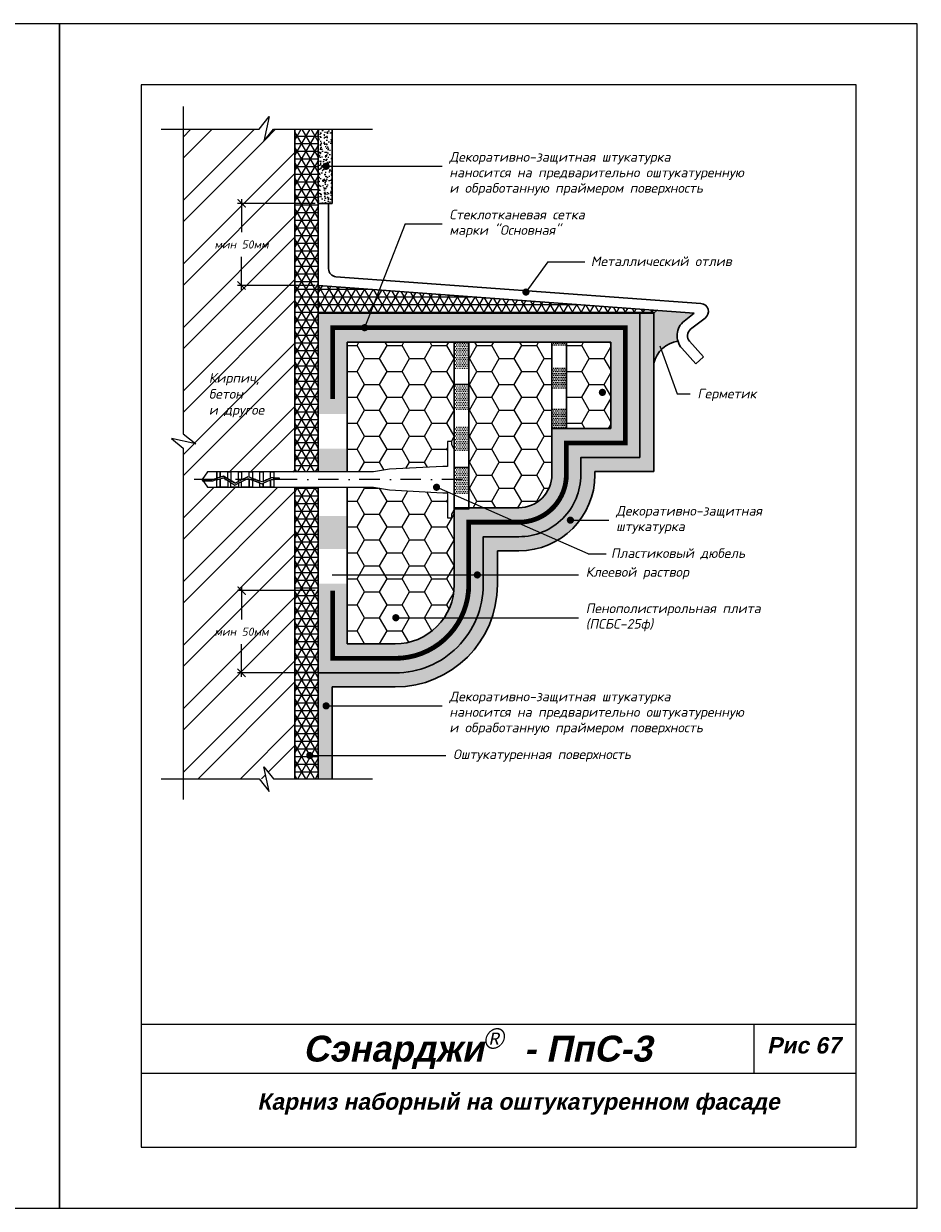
# Model space of a CAD drawing. Header units: inches. Extents: x 47 to 4151, y -1120 to 1902.
# Tile 19 of 93: x 1304 to 1522, y -419 to -129. Entities that reach past the tile are written whole.
import ezdxf

# ---------------------------------------------------------------- set-up
doc = ezdxf.new("R2010")
doc.units = ezdxf.units.IN
doc.header["$LTSCALE"] = 10
doc.header["$MEASUREMENT"] = 0
doc.linetypes.add('DASHDOT', pattern=[1, 0.5, -0.25, 0, -0.25])
doc.linetypes.add('HIDDEN', pattern=[0.375, 0.25, -0.125])
doc.layers.add('dim', color=160, linetype='Continuous', lineweight=15)
doc.layers.add('Layer1', color=108, linetype='Continuous', lineweight=30)
for name, color, linetype in [('DUBEL', 142, 'Continuous'), ('hatch', 240, 'Continuous'), ('ndp', 242, 'Continuous'), ('ramka', 248, 'Continuous')]:
    doc.layers.add(name, color=color, linetype=linetype)
doc.layers.add('list', color=5, linetype='Continuous', plot=False)
doc.styles.add('ndp', font='ARIALBD.TTF', dxfattribs={"oblique": 12})
doc.styles.add('style2', font='romans.shx', dxfattribs={"oblique": 12})
doc.dimstyles.new('1', dxfattribs={"dimtxt": 2, "dimasz": 2, "dimexe": 1, "dimexo": 0.7, "dimgap": 2, "dimtad": 0, "dimtih": 1, "dimtoh": 1, "dimdec": 4, "dimzin": 0, "dimdsep": 46, "dimtxsty": 'style2', "dimblk": 'ARCHTICK', "dimcen": 1.5, "dimdle": 1, "dimadec": 0, "dimazin": 0, "dimtfac": 1, "dimtdec": 4, "dimtofl": 0, "dimtmove": 0, "dimatfit": 2, "dimldrblk": 'DOTSMALL', "dimfxl": 1, "dimtolj": 1, "dimtzin": 0, "dimarcsym": 0})
pattern_1 = [(50, (1064.4345, 192.433), (2.1035444, -0.1840363), [0.219956, -2.419518]), (355, (1064.4345, 192.433), (-0.406923, 2.205991), [0.175965, -1.9356146]), (100.4514, (1064.6098, 192.4176), (1.696623, 2.0219534), [0.186934, -2.056274]), (46.1842, (1064.4345, 193.0195), (3.129951, -0.485426), [0.329934, -3.629277]), (96.6356, (1064.6953, 192.979), (2.741131, 2.856844), [0.280401, -3.08441]), (351.1842, (1064.4345, 193.0195), (2.74113, 2.856846), [0.263947, -2.903422]), (21, (1064.7278, 192.8728), (1.750579, -1.1807803), [0.219956, -2.419518]), (326, (1064.7278, 192.8728), (0.713583, 2.126683), [0.175965, -1.9356146]), (71.4514, (1064.8736, 192.7744), (2.4641624, 0.945901), [0.186934, -2.056274]), (37.5, (1064.4345, 192.4329), (0.0356618, 0.97629425), [0, -1.9121526, 0, -1.964942, 0, -1.9429465]), (7.5, (1064.4345, 192.4329), (0.771517, 1.1567107), [0, -1.1203103, 0, -1.8681614, 0, -0.7405192]), (327.5, (1063.7805, 192.4329), (1.5655674, -0.0661478), [0, -0.7331874, 0, -2.2875445, 0, -3.0353956]), (317.5, (1063.4872, 192.4329), (1.710339, 0.2935828), [0, -0.9531436, 0, -1.5191642, 0, -2.1555708])]
pattern_2 = [(0, (820.61083, 192.43293), (0.21875, 0.4375), [0, -0.4375])]

# ---------------------------------------------------------------- blocks, each defined once
blk = doc.blocks.new('_ArchTick')
at = {"layer": 'DUBEL', "color": 0, "const_width": 0.15}
blk.add_lwpolyline([(-0.5, -0.5), (0.5, 0.5)], dxfattribs=at)
blk = doc.blocks.new('*D132')
at = {"layer": 'Defpoints', "color": 0}
for p in [(1375.63, -267.61), (1356.88, -287.74), (1375.63, -287.74)]:
    blk.add_point(p, dxfattribs=at)
at = {"layer": 'dim', "color": 0, "lineweight": -2}
for p, q in [((1356.88, -266.61), (1356.88, -274.66)), ((1374.93, -267.61), (1355.88, -267.61)), ((1356.88, -288.74), (1356.88, -280.68)), ((1374.93, -287.74), (1355.88, -287.74))]:
    blk.add_line(p, q, dxfattribs=at)
at = {"layer": 'dim', "color": 0, "lineweight": -2, "xscale": 2, "yscale": 2, "zscale": 2}
for p, rotation in [((1356.88, -267.61), 90), ((1356.88, -287.74), 270)]:
    blk.add_blockref('_ArchTick', p, dxfattribs=dict(at, rotation=rotation))
at = {"layer": 'dim', "color": 0, "insert": (1356.88, -277.67), "char_height": 2, "attachment_point": 5, "style": 'style2'}
blk.add_mtext('\\A1;{\\fRomanS|b0|i0|c204|p2;мин 50мм}', dxfattribs=at)
blk = doc.blocks.new('_DotSmall')
at = {"layer": 'DUBEL', "color": 0, "const_width": 0.5}
blk.add_lwpolyline([(-0.0625, 0, 1), (0.0625, 0, 1)], format="xyb", close=True, dxfattribs=at)
blk = doc.blocks.new('*D133')
at = {"layer": 'Defpoints', "color": 0}
for p in [(1375.63, -172.8), (1356.88, -192.94), (1375.63, -192.94)]:
    blk.add_point(p, dxfattribs=at)
at = {"layer": 'dim', "color": 0, "lineweight": -2}
for p, q in [((1374.93, -172.8), (1355.88, -172.8)), ((1356.88, -171.8), (1356.88, -179.86)), ((1356.88, -193.94), (1356.88, -185.88)), ((1374.93, -192.94), (1355.88, -192.94))]:
    blk.add_line(p, q, dxfattribs=at)
at = {"layer": 'dim', "color": 0, "lineweight": -2, "xscale": 2, "yscale": 2, "zscale": 2}
for p, rotation in [((1356.88, -172.8), 90), ((1356.88, -192.94), 270)]:
    blk.add_blockref('_ArchTick', p, dxfattribs=dict(at, rotation=rotation))
at = {"layer": 'dim', "color": 0, "insert": (1356.88, -182.87), "char_height": 2, "attachment_point": 5, "style": 'style2'}
blk.add_mtext('\\A1;{\\fRomanS|b0|i0|c204|p2;мин 50мм}', dxfattribs=at)

msp = doc.modelspace()

# ---------------------------------------------------------------- hatches: boundary and pattern name
at = {"layer": 'hatch'}
h = msp.add_hatch(dxfattribs=at)
h.set_pattern_fill('ANSI32', color=256, scale=29.327494, style=0)
h.set_pattern_definition([(45, (820.611, 192.433), (-7.77663, 7.77663), []), (45, (825.795, 192.433), (-7.77663, 7.77663), [])])
h.paths.add_polyline_path([(1369.934687, -154.668795), (1364.720838, -154.668795), (1362.348856, -157.555133), (1362.979974, -154.668795), (1342.572839, -154.668795), (1342.572839, -229.193062), (1345.687513, -231.647795), (1342.572839, -230.966751), (1342.572839, -313.659614), (1361.206285, -313.659614), (1362.979974, -313.659614), (1362.348856, -310.773276), (1364.720838, -313.659614), (1369.934687, -313.659614), (1369.934687, -242.295117), (1364.780228, -242.295117), (1364.001005, -242.295117), (1361.37378, -242.295117), (1358.746554, -242.295117), (1356.898552, -242.295117), (1354.271326, -242.295117), (1350.864877, -242.295117), (1348.538127, -242.295117), (1347.19542, -240.432269), (1348.538127, -238.569421), (1350.864877, -238.569421), (1351.644101, -238.569421), (1354.271326, -238.569421), (1356.898552, -238.569421), (1359.525777, -238.569421), (1362.153003, -238.569421), (1364.780228, -238.569421), (1369.934687, -238.569421)])
h.paths.add_polyline_path([(1348.597691, -276.164257), (1365.163345, -276.164257), (1365.163345, -279.182654), (1348.597691, -279.182654)], flags=24)
h.paths.add_polyline_path([(1348.597691, -181.358597), (1365.163345, -181.358597), (1365.163345, -184.376994), (1348.597691, -184.376994)], flags=24)
h.paths.add_polyline_path([(1348.43927, -225.778721), (1365.477147, -226.028071), (1366.225198, -222.508772), (1349.18732, -222.259422)], flags=24)
h.paths.add_polyline_path([(1348.605503, -221.080515), (1360.839258, -221.329865), (1361.587308, -217.810566), (1349.353553, -217.561216)], flags=24)
h.paths.add_polyline_path([(1348.202195, -218.100401), (1362.726287, -218.432868), (1363.723687, -213.740469), (1349.199595, -213.408002)], flags=24)
h = msp.add_hatch(dxfattribs=at)
h.set_pattern_fill('NET3', color=256, scale=15, style=0)
h.set_pattern_definition([(0, (820.6108, 192.433), (0, 1.875), []), (60, (820.6108, 192.433), (-1.6237976, 0.9375), []), (120, (820.6108, 192.433), (-1.6237976, -0.9375), [])])
h.paths.add_polyline_path([(1375.632997, -154.668795), (1369.934687, -154.668795), (1369.934687, -238.569421), (1375.632997, -238.569421), (1375.632997, -234.801684), (1375.632997, -223.866887), (1375.632997, -199.690864)])
h.paths.add_polyline_path([(1375.632997, -242.295117), (1369.934687, -242.295117), (1369.934687, -313.659614), (1375.632997, -313.659614)])
h = msp.add_hatch(dxfattribs=at)
h.set_pattern_fill('AR-CONC', color=256, scale=0.293275, style=0)
h.set_pattern_definition(pattern_1)
h.paths.add_polyline_path([(1379.088452, -163.734604), (1378.026331, -163.734604, -1), (1377.146506, -163.734604, -1), (1378.026331, -163.734604), (1379.088452, -163.734604), (1379.088452, -154.668795), (1375.632997, -154.668795), (1375.632997, -172.800414), (1379.088452, -172.800414)])
h = msp.add_hatch(dxfattribs=at)
h.set_pattern_fill('NET3', color=256, scale=15, style=0)
h.set_pattern_definition([(0, (1064.4345, 192.433), (0, 1.875), []), (60, (1064.4345, 192.433), (-1.6237976, 0.9375), []), (120, (1064.4345, 192.433), (-1.6237976, -0.9375), [])])
h.paths.add_polyline_path([(1375.632997, -192.935178), (1375.632997, -199.690864), (1454.385879, -199.690864), (1457.841334, -199.690864), (1458.505285, -199.034376)])
h = msp.add_hatch(dxfattribs=at)
h.set_pattern_fill('AR-CONC', color=256, scale=0.293275, style=0)
h.set_pattern_definition(pattern_1)
h.paths.add_polyline_path([(1457.841334, -225.28), (1454.385879, -223.58044), (1454.385879, -235.010344), (1439.957208, -235.010344), (1439.957208, -239.229457, -0.4142135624), (1424.775477, -254.411188), (1416.061248, -254.411188), (1416.061248, -263.765133), (1419.516703, -263.765133), (1419.516703, -257.866643), (1424.775477, -257.866643, 0.2368190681), (1439.716982, -250.369301), (1437.838369, -250.369301, -1), (1436.958544, -250.369301, -1), (1437.838369, -250.369301), (1439.716982, -250.369301, 0.1615476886), (1443.412662, -239.229457), (1443.412662, -238.465799), (1457.841334, -238.465799)])
h.paths.add_polyline_path([(1457.841334, -199.690864), (1454.385879, -199.690864), (1454.385879, -223.58044), (1457.841334, -225.28)])
h.paths.add_polyline_path([(1419.516703, -266.174059), (1419.516703, -263.765133), (1416.061248, -263.765133), (1416.061248, -266.174059, -0.0962203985), (1414.493035, -274.247676), (1418.178406, -274.247676, 0.0823192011)])
h.paths.add_polyline_path([(1418.178406, -274.247676), (1414.493035, -274.247676, -0.3058050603), (1394.494469, -287.740838), (1375.632997, -287.740838), (1375.632997, -313.659614), (1379.088452, -313.659614), (1379.088452, -295.818678), (1378.026331, -295.818678, -1), (1377.146506, -295.818678, -1), (1378.026331, -295.818678), (1379.088452, -295.818678), (1379.088452, -291.196293), (1394.494469, -291.196293, 0.3209506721)])
h = msp.add_hatch(dxfattribs=at)
h.set_pattern_fill('DOTS', color=256, scale=7, style=0)
h.set_pattern_definition(pattern_2)
h.paths.add_polyline_path([(1388.401483, -199.690864), (1375.632997, -199.690864), (1375.632997, -224.379152), (1382.731597, -224.379152), (1382.731597, -206.789465), (1447.287278, -206.789465), (1447.287278, -227.911743), (1432.858607, -227.911743), (1432.858607, -239.229457, -0.4142135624), (1424.775477, -247.312587), (1416.005728, -247.312587), (1424.079339, -250.861887), (1424.775477, -250.861887, 0.4142135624), (1436.407907, -239.229457), (1436.407907, -231.461044), (1450.836578, -231.461044), (1450.836578, -203.240165), (1387.453257, -203.240165, -1), (1386.573432, -203.240165, -0.5281359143), (1387.173576, -202.830471)])
h.paths.add_polyline_path([(1439.957208, -239.229457), (1439.957208, -235.010344), (1454.385879, -235.010344), (1454.385879, -199.690864), (1388.401483, -199.690864), (1387.173576, -202.830471, -0.3087841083), (1387.453257, -203.240165), (1450.836578, -203.240165), (1450.836578, -231.461044), (1436.407907, -231.461044), (1436.407907, -239.229457, -0.4142135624), (1424.775477, -250.861887), (1424.079339, -250.861887), (1430.02378, -253.475167, 0.3142224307)])
h.paths.add_polyline_path([(1416.061248, -254.411188), (1424.775477, -254.411188, 0.088475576), (1430.02378, -253.475167), (1424.079339, -250.861887), (1412.511947, -250.861887), (1412.511947, -263.765133), (1414.168337, -263.765133, -1), (1415.048162, -263.765133), (1416.061248, -263.765133)])
h.paths.add_polyline_path([(1412.511947, -250.861887), (1424.079339, -250.861887), (1416.005728, -247.312587), (1412.529577, -247.312587), (1412.529577, -247.703176), (1408.962647, -247.703176), (1408.962647, -247.876884), (1408.962647, -263.765133), (1412.511947, -263.765133)])
h.paths.add_polyline_path([(1416.061248, -266.174059), (1416.061248, -263.765133), (1415.048162, -263.765133, -1), (1414.168337, -263.765133), (1412.511947, -263.765133), (1412.511947, -266.174059, -0.1166847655), (1410.601804, -274.247676), (1414.493035, -274.247676, 0.0962203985)])
h.paths.add_polyline_path([(1412.511947, -266.174059), (1412.511947, -263.765133), (1408.962647, -263.765133), (1408.962647, -266.174059, -0.1490913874), (1406.500504, -274.247676), (1410.601804, -274.247676, 0.1166847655)])
h.paths.add_polyline_path([(1414.493035, -274.247676), (1406.500504, -274.247676, -0.2497016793), (1394.494469, -280.642237), (1382.731597, -280.642237), (1382.731597, -267.606074), (1382.731597, -265.883566), (1375.632997, -265.883566), (1375.632997, -287.740838), (1394.494469, -287.740838, 0.3058050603)])
h.paths.add_polyline_path([(1382.731597, -249.38181), (1375.632997, -249.38181), (1375.632997, -257.382662), (1382.731597, -257.382662)])
h.paths.add_polyline_path([(1382.731597, -232.880055), (1375.632997, -232.880055), (1375.632997, -238.569421), (1382.731597, -238.569421)], flags=17)
msp.add_hatch(color=256, dxfattribs=at).paths.add_polyline_path([(1465.272315, -201.618627), (1467.724407, -199.712881), (1458.505285, -199.034376), (1457.841334, -199.690864), (1457.841334, -211.957132, -0.3035028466), (1463.696233, -206.506274, -0.3083413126)])
h = msp.add_hatch(dxfattribs=at)
h.set_pattern_fill('HONEY', color=256, scale=29.327494, style=0)
h.set_pattern_definition([(0, (820.6108, 192.433), (5.498905, 3.174794), [3.665937, -7.331874]), (120, (820.6108, 192.433), (-5.498905, 3.174794), [3.665937, -7.331874]), (60, (820.6108, 192.433), (1e-08, 6.349589), [-7.331874, 3.665937])])
h.paths.add_polyline_path([(1408.962647, -247.876884), (1408.332937, -248.919054), (1408.332937, -249.760684), (1407.312074, -249.760684), (1407.312074, -243.652019), (1406.17598, -243.652019), (1393.119474, -242.970674), (1389.156825, -242.295117), (1382.731597, -242.295117), (1382.731597, -263.765133), (1408.962647, -263.765133)])
h.paths.add_polyline_path([(1408.962647, -266.174059), (1408.962647, -263.765133), (1382.731597, -263.765133), (1382.731597, -267.606074), (1382.731597, -280.642237), (1394.494469, -280.642237, 0.2497016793), (1406.500504, -274.247676), (1395.093632, -274.247676, -1), (1394.213808, -274.247676, -1), (1395.093632, -274.247676), (1406.500504, -274.247676, 0.1490913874)])
h.paths.add_polyline_path([(1408.962647, -206.789465), (1382.731597, -206.789465), (1382.731597, -238.569421), (1389.156825, -238.569421), (1393.119474, -237.893864), (1406.17598, -237.212519), (1407.312074, -237.212519), (1407.312074, -231.103854), (1408.332937, -231.103854), (1408.332937, -231.945484), (1408.962647, -232.987654)])
h.paths.add_polyline_path([(1432.858607, -227.911743), (1432.858607, -206.789465), (1412.529577, -206.789465), (1412.529577, -247.312587), (1424.775477, -247.312587, 0.4142135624), (1432.858607, -239.229457)])
h.paths.add_polyline_path([(1447.287278, -220.089005), (1445.627178, -219.272488, -0.794081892), (1444.792518, -219.078332, -1), (1445.672342, -219.078332, -0.1147763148), (1445.627178, -219.272488), (1447.287278, -220.089005), (1447.287278, -206.789465), (1436.425537, -206.789465), (1436.425537, -227.911743), (1447.287278, -227.911743)])
h = msp.add_hatch(dxfattribs=at)
h.set_pattern_fill('DOTS', color=256, scale=7, style=0)
h.set_pattern_definition(pattern_2)
h.paths.add_polyline_path([(1412.529577, -206.789465), (1408.962647, -206.789465), (1408.962647, -213.360016), (1412.529577, -213.360016)])
h.paths.add_polyline_path([(1412.529577, -217.11554), (1408.962647, -217.11554), (1408.962647, -223.295502), (1412.529577, -223.295502)])
h.paths.add_polyline_path([(1412.529577, -227.441615), (1408.962647, -227.441615), (1408.962647, -233.621577), (1412.529577, -233.621577)])
h.paths.add_polyline_path([(1412.529577, -237.377101), (1408.962647, -237.377101), (1408.962647, -243.947652), (1412.529577, -243.947652)])
h = msp.add_hatch(dxfattribs=at)
h.set_pattern_fill('DOTS', color=256, scale=7, style=0)
h.set_pattern_definition(pattern_2)
h.paths.add_polyline_path([(1436.425537, -206.789465), (1432.858607, -206.789465), (1432.858607, -207.699698), (1436.295498, -207.699698), (1436.295498, -218.025773), (1436.295498, -223.18881), (1432.858607, -223.18881), (1432.858607, -227.911743), (1436.425537, -227.911743)])
h.paths.add_polyline_path([(1436.295498, -212.862735), (1432.858607, -212.862735), (1432.858607, -218.025773), (1436.295498, -218.025773)], flags=16)

# ---------------------------------------------------------------- linework, layer by layer
at = {"layer": 'DUBEL', "linetype": 'DASHDOT'}
msp.add_line((1410.915444, -240.432269), (1342.882872, -240.432269), dxfattribs=at)
at = {"layer": 'DUBEL', "linetype": 'HIDDEN', "const_width": 1.17}
msp.add_lwpolyline([(1379.182297, -220.739508), (1379.182297, -203.240165), (1450.836578, -203.240165), (1450.836578, -231.461044), (1436.407907, -231.461044), (1436.407907, -239.229457, -0.4142135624), (1424.775477, -250.861887), (1412.511947, -250.861887), (1412.511947, -266.174059, -0.4142135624), (1394.494469, -284.191537), (1379.182297, -284.191537), (1379.182297, -267.606074)], format="xyb", dxfattribs=at)
at = {"layer": 'DUBEL'}
msp.add_lwpolyline([(1406.17598, -243.652019), (1407.312074, -243.652019), (1407.312074, -249.760684), (1408.332937, -249.760684), (1408.332937, -248.919054), (1408.962647, -247.876884), (1408.962647, -232.987654), (1408.332937, -231.945484), (1408.332937, -231.103854), (1407.312074, -231.103854), (1407.312074, -237.212519), (1406.17598, -237.212519), (1393.119474, -237.893864), (1389.156825, -238.569421), (1364.780228, -238.569421), (1364.780228, -240.017389), (1366.07063, -240.017389), (1366.07063, -240.412819), (1364.780228, -240.412819), (1364.780228, -240.017389), (1364.780228, -242.295117), (1364.001005, -242.295117), (1364.001005, -240.491969), (1364.177601, -240.412819), (1364.780228, -240.432269), (1364.780228, -240.017389), (1364.093038, -240.017389), (1364.001005, -240.058638), (1364.001005, -238.569421), (1364.780228, -238.569421), (1362.153003, -238.569421), (1362.153003, -240.886904), (1364.001005, -240.058638), (1361.889458, -241.005023), (1361.37378, -240.815959), (1361.37378, -238.569421), (1362.153003, -238.569421), (1359.525777, -238.569421), (1359.525777, -240.138423), (1361.37378, -240.815959), (1358.746554, -239.852736), (1358.746554, -238.569421), (1359.525777, -238.569421), (1356.898552, -238.569421), (1356.898552, -240.432269), (1358.421862, -239.733693), (1356.119329, -240.899851), (1356.119329, -238.569421), (1356.898552, -238.569421), (1354.271326, -238.569421), (1354.271326, -240.432269), (1354.271326, -240.704193), (1355.276171, -241.326883), (1356.119329, -240.899851), (1355.276171, -241.326883), (1353.492103, -240.221318), (1353.492103, -238.569421), (1354.271326, -238.569421), (1351.644101, -238.569421), (1351.644101, -239.856498), (1352.496759, -239.604515), (1353.492103, -240.221318), (1352.496759, -239.604515), (1351.644101, -239.856498), (1351.644101, -238.569421), (1350.864877, -238.569421), (1350.864877, -240.086778), (1351.644101, -239.856498), (1350.864877, -240.086778), (1350.864877, -238.569421), (1348.538127, -238.569421), (1347.19542, -240.432269), (1349.695802, -240.432269), (1350.864877, -240.086778), (1350.864877, -240.432269), (1349.753009, -240.8277), (1347.480439, -240.8277), (1347.19542, -240.432269), (1348.538127, -242.295117), (1350.864877, -242.295117), (1350.864877, -240.499115), (1351.644101, -240.268834), (1351.644101, -242.295117), (1351.644101, -240.432269), (1351.644101, -240.268834), (1352.438998, -240.033922), (1353.492103, -240.686519), (1353.492103, -242.295117), (1350.864877, -242.295117), (1354.271326, -242.295117), (1354.271326, -241.169394), (1353.492103, -240.686519), (1355.256683, -241.780007), (1356.119329, -241.343105), (1356.119329, -242.295117), (1354.271326, -242.295117), (1356.898552, -242.295117), (1356.898552, -240.948454), (1356.119329, -241.343105), (1358.447156, -240.164136), (1359.525777, -240.559593), (1359.525777, -242.295117), (1356.898552, -242.295117), (1358.746554, -242.295117), (1358.746554, -240.432269), (1358.746554, -240.273905), (1358.746554, -242.295117), (1361.37378, -242.295117), (1361.37378, -241.237129), (1359.525777, -240.559593), (1361.904383, -241.431665), (1362.153003, -241.320235), (1362.153003, -242.295117), (1362.153003, -241.320235), (1364.001005, -240.491969), (1364.001005, -242.295117), (1361.37378, -242.295117), (1364.780228, -242.295117), (1389.156825, -242.295117), (1393.119474, -242.970674), (1406.17598, -243.652019)], close=True, dxfattribs=at)
at = {"layer": 'hatch'}
for points in [[(1342.572839, -149.118375), (1342.572839, -229.193062), (1345.687513, -231.647795), (1339.6865, -230.335633), (1342.572839, -232.707615), (1342.572839, -318.737392)], [(1337.168073, -154.668795), (1361.206285, -154.668795), (1363.661018, -151.554121), (1362.348856, -157.555133), (1364.720838, -154.668795), (1388.981531, -154.668795)], [(1337.168073, -313.659614), (1361.206285, -313.659614), (1363.661018, -316.774288), (1362.348856, -310.773276), (1364.720838, -313.659614), (1388.981531, -313.659614)]]:
    msp.add_lwpolyline(points, dxfattribs=at)
for points in [[(1408.962647, -206.789465), (1412.529577, -206.789465), (1412.529577, -217.11554), (1408.962647, -217.11554)], [(1408.962647, -237.377101), (1412.529577, -237.377101), (1412.529577, -247.703176), (1408.962647, -247.703176)]]:
    msp.add_lwpolyline(points, close=True, dxfattribs=at)
at = {"layer": 'Layer1'}
for p, q in [((1369.934687, -154.668795), (1369.934687, -238.569421)), ((1375.632997, -154.668795), (1375.632997, -215.487756)), ((1379.088452, -154.668795), (1379.088452, -172.800414)), ((1375.632997, -192.935178), (1375.632997, -172.800414)), ((1375.632997, -172.800414), (1379.088452, -172.800414)), ((1378.192659, -188.79917), (1378.192659, -172.800414)), ((1375.632997, -192.935178), (1375.632997, -181.184396)), ((1379.99824, -190.789697), (1469.371783, -197.301941)), ((1375.632997, -192.935178), (1467.724407, -199.712881)), ((1454.385879, -199.690864), (1457.841334, -199.690864)), ((1457.841334, -199.690864), (1458.709574, -198.832384)), ((1457.841334, -199.690864), (1457.841334, -238.465799)), ((1465.272315, -201.618627), (1467.724407, -199.712881)), ((1466.843058, -203.639676), (1470.404669, -200.871622)), ((1408.962647, -247.312587), (1408.962647, -206.789465)), ((1412.529577, -247.312587), (1412.529577, -206.789465)), ((1432.858607, -227.911743), (1432.858607, -206.789465)), ((1436.425537, -227.911743), (1436.425537, -206.789465)), ((1464.682336, -208.270353), (1468.10841, -212.074233)), ((1466.584276, -206.557316), (1470.01035, -210.361195)), ((1470.01035, -210.361195), (1468.10841, -212.074233)), ((1457.841334, -238.465799), (1443.412662, -238.465799)), ((1443.412662, -238.465799), (1443.412662, -239.229457)), ((1369.934687, -242.295117), (1369.934687, -313.659614)), ((1375.632997, -242.295117), (1375.632997, -313.659614)), ((1382.731597, -242.295117), (1382.731597, -267.606074)), ((1424.775477, -257.866643), (1419.516703, -257.866643)), ((1419.516703, -257.866643), (1419.516703, -266.174059)), ((1382.731597, -267.606074), (1382.731597, -280.642237)), ((1394.494469, -291.196293), (1379.088452, -291.196293)), ((1379.088452, -313.659614), (1379.088452, -291.196293))]:
    msp.add_line(p, q, dxfattribs=at)
for points in [[(1375.632997, -199.690864), (1454.385879, -199.690864), (1454.385879, -235.010344), (1439.957208, -235.010344), (1439.957208, -239.229457, -0.4142135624), (1424.775477, -254.411188), (1416.061248, -254.411188), (1416.061248, -266.174059, -0.4142135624), (1394.494469, -287.740838), (1375.632997, -287.740838), (1375.632997, -267.606074)], [(1382.731597, -206.789465), (1447.287278, -206.789465), (1447.287278, -227.911743), (1432.858607, -227.911743), (1432.858607, -239.229457, -0.4142135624), (1424.775477, -247.312587), (1408.962647, -247.312587), (1408.962647, -266.174059, -0.4142135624), (1394.494469, -280.642237), (1382.731597, -280.642237)]]:
    msp.add_lwpolyline(points, format="xyb", dxfattribs=at)
for points in [[(1375.632997, -199.690864), (1375.632997, -238.569421)], [(1382.731597, -238.569421), (1382.731597, -206.789465)]]:
    msp.add_lwpolyline(points, dxfattribs=at)
for centre, radius, start, end in [((1380.192659, -188.79917), 2, 180, 264.42149526), ((1469.177364, -199.292469), 2, 307.85405672, 84.42149526), ((1468.070363, -205.218829), 4.559662, 127.85405672, 222.00869687), ((1468.070363, -205.218829), 2, 127.85405672, 222.00869687), ((1464.845153, -213.61023), 7.196264, 99.18687157, 166.71964422), ((1424.775477, -239.229457), 18.637185, 270, 0), ((1394.494469, -266.174059), 25.022234, 270, 0)]:
    msp.add_arc(centre, radius, start, end, dxfattribs=at)
at = {"layer": 'list'}
for points in [[(1102.340123, -418.822072), (1312.340123, -418.822072), (1312.340123, -128.822072), (1102.340123, -128.822072)], [(1312.340123, -418.822072), (1522.340123, -418.822072), (1522.340123, -128.822072), (1312.340123, -128.822072)]]:
    msp.add_lwpolyline(points, close=True, dxfattribs=at)
at = {"layer": 'ndp'}
for p, q in [((1377.586419, -163.734604), (1406.011197, -163.734604)), ((1396.949268, -177.835229), (1387.013344, -203.240165)), ((1396.949268, -177.835229), (1406.011197, -177.835229)), ((1431.833519, -187.099302), (1426.514156, -194.525473)), ((1431.833519, -187.099302), (1440.895448, -187.099302)), ((1459.333643, -207.650064), (1463.571809, -219.43977)), ((1463.571809, -219.43977), (1466.725056, -219.43977)), ((1441.756104, -258.632902), (1404.628206, -242.310829)), ((1437.398456, -250.369301), (1446.832632, -250.369301)), ((1441.756104, -258.632902), (1446.145701, -258.632902)), ((1379.059052, -263.765133), (1439.394499, -263.765133)), ((1394.65372, -274.247676), (1439.394499, -274.247676)), ((1377.586419, -295.818678), (1406.011197, -295.818678)), ((1373.589681, -307.971823), (1406.91975, -307.971823))]:
    msp.add_line(p, q, dxfattribs=at)
at = {"layer": 'ndp', "const_width": 0.879825}
for points in [[(1377.146506, -163.734604, -1), (1378.026331, -163.734604, -1)], [(1426.074243, -194.525473, 1), (1426.954068, -194.525473, 1)], [(1386.573432, -203.240165, -1), (1387.453257, -203.240165, -1)], [(1444.792518, -219.078332, 1), (1445.672342, -219.078332, 1)], [(1404.188294, -242.310829, 1), (1405.068118, -242.310829, 1)], [(1436.958544, -250.369301, 1), (1437.838369, -250.369301, 1)], [(1414.168337, -263.765133, 1), (1415.048162, -263.765133, 1)], [(1394.213808, -274.247676, 1), (1395.093632, -274.247676, 1)], [(1377.146506, -295.818678, -1), (1378.026331, -295.818678, -1)], [(1373.149769, -307.971823, -1), (1374.029594, -307.971823, -1)]]:
    msp.add_lwpolyline(points, format="xyb", close=True, dxfattribs=at)
at = {"layer": 'ramka'}
for p, q in [((1507.340123, -373.822072), (1332.340123, -373.822072)), ((1482.340123, -373.822072), (1482.340123, -385.822072)), ((1507.340123, -385.822072), (1332.340123, -385.822072))]:
    msp.add_line(p, q, dxfattribs=at)
msp.add_lwpolyline([(1332.340123, -403.822072), (1507.340123, -403.822072), (1507.340123, -143.822072), (1332.340123, -143.822072)], close=True, dxfattribs=at)

# ---------------------------------------------------------------- texts
at = {"layer": 'ndp', "oblique": 12}
for s, height, style, p in [('Декоративно-защитная штукатурка', 2.34619952, 'style2', (1407.76403, -162.610599)), ('наносится на предварительно оштукатуренную', 2.34619952, 'style2', (1407.76403, -166.409208)), ('и обработанную праймером поверхность', 2.34619952, 'style2', (1407.76403, -170.207816)), ('Стеклотканевая сетка', 2.34619952, 'style2', (1407.76403, -176.711224)), ('марки "Основная"', 2.34619952, 'style2', (1407.76403, -180.509833)), ('Металлический отлив', 2.34619952, 'style2', (1442.396653, -188.154426)), ('Кирпич,', 2.3461995, 'style2', (1348.869833, -216.702501)), ('бетон', 2.3461995, 'style2', (1348.869833, -220.618641)), ('Герметик', 2.3461995, 'style2', (1468.47789, -220.552786)), ('и другое', 2.3461995, 'style2', (1348.869833, -224.53478)), ('Декоративно-защитная', 2.34619952, 'style2', (1448.585465, -249.245295)), ('штукатурка', 2.3461995, 'style2', (1448.585465, -253.043904)), ('Пластиковый дюбель', 2.34619952, 'style2', (1447.313584, -259.606132)), ('Клеевой раствор', 2.34619952, 'style2', (1441.147332, -264.21625)), ('Пенополистирольная плита', 2.34619952, 'style2', (1441.147332, -273.123671)), ('(ПСБС-25ф)', 2.3461995, 'style2', (1441.147332, -276.922279)), ('Декоративно-защитная штукатурка', 2.34619952, 'style2', (1407.76403, -294.694672)), ('наносится на предварительно оштукатуренную', 2.34619952, 'style2', (1407.76403, -298.493281)), ('и обработанную праймером поверхность', 2.34619952, 'style2', (1407.76403, -302.29189)), ('Оштукатуренная поверхность', 2.34619952, 'style2', (1408.672583, -308.845201)), ('Сэнарджи    - ПпС-3', 6.33260053, 'ndp', (1371.916793, -382.897735)), ('Рис 67', 4, 'ndp', (1485.543503, -380.920021)), ('Карниз наборный на оштукатуренном фасаде', 4, 'ndp', (1360.738898, -394.68848))]:
    msp.add_text(s, height=height, dxfattribs=dict(at, style=style)).set_placement(p)
at = {"layer": 'ndp', "insert": (1415.979596, -374.75865), "char_height": 5, "attachment_point": 1, "style": 'style2'}
msp.add_mtext('{\\fCentury Gothic|b0|i0|c204|p32;®}', dxfattribs=at)

# ---------------------------------------------------------------- dimensions: what is measured, and where the dimension line sits
at = {"layer": 'dim'}
for base, p1, p2, picture, middle in [((1356.880518, -192.935178), (1375.632997, -172.800414), (1375.632997, -192.935178), '*D133', (1356.880518, -182.867796)), ((1356.880518, -287.740838), (1375.632997, -267.606074), (1375.632997, -287.740838), '*D132', (1356.880518, -277.673456))]:
    dim = msp.add_linear_dim(base=base, p1=p1, p2=p2, angle=270, text='{\\fRomanS|b0|i0|c204|p2;мин 50мм}', dimstyle='1', dxfattribs=at)
    dim.commit()
    dim.dimension.update_dxf_attribs({"geometry": picture, "text_midpoint": middle})

doc.saveas('drawing.dxf')
